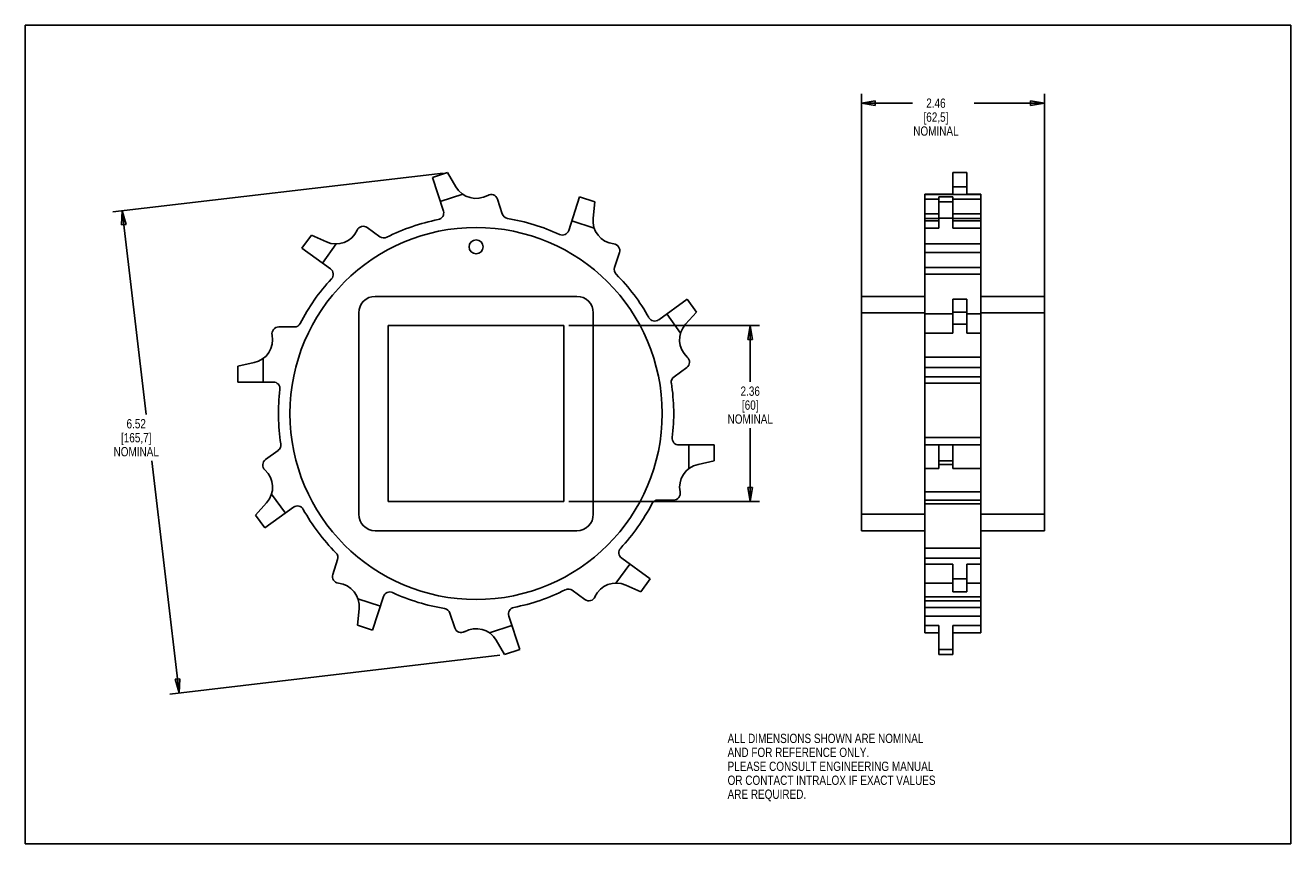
# Model space of a CAD drawing. Header units: inches. Extents: x 0 to 17, y 0 to 11.
import ezdxf

# ---------------------------------------------------------------- set-up
doc = ezdxf.new("R2010")
doc.units = ezdxf.units.IN
doc.header["$LTSCALE"] = 0.935
doc.header["$MEASUREMENT"] = 0
doc.layers.get('0').update_dxf_attribs({"linetype": 'CONTINUOUS'})
doc.layers.add('ALL_FEATURES', color=7, linetype='CONTINUOUS')
doc.styles.get("Standard").update_dxf_attribs({"font": 'txt', "width": 0.8})
doc.dimstyles.new('DIMSTYLE_1', dxfattribs={"dimtxt": 0.125, "dimasz": 0.1875, "dimexe": 0.18, "dimexo": 0.0625, "dimgap": 0.09, "dimtad": 0, "dimtih": 1, "dimtoh": 1, "dimzin": 4, "dimdsep": 46, "dimtxsty": 'STANDARD', "dimblk": 'CLOSED', "dimblk1": 'CLOSED', "dimblk2": 'CLOSED', "dimcen": 0.09, "dimadec": 0, "dimazin": 0, "dimtp": 0.01, "dimtm": 0.01, "dimtfac": 1, "dimtofl": 0, "dimtmove": 0, "dimatfit": 3, "dimldrblk": 'CLOSED', "dimfxl": 1, "dimtolj": 1, "dimtzin": 4, "dimarcsym": 0})

# ---------------------------------------------------------------- blocks, each defined once
blk = doc.blocks.new('_CLOSED')
at = {"color": 0, "linetype": 'BYBLOCK'}
for p, q in [((0, 0), (-1, 0.167)), ((-1, 0.167), (-1, -0.167)), ((-1, -0.167), (0, 0)), ((-1, 0), (0, 0))]:
    blk.add_line(p, q, dxfattribs=at)
blk = doc.blocks.new('*D0')
at = {"color": 3, "linetype": 'CONTINUOUS'}
for p, q in [((7.3, 6.963), (9.864, 6.963)), ((9.739, 6.963), (9.739, 6.208)), ((9.739, 4.601), (9.739, 5.583)), ((7.3, 4.601), (9.864, 4.601))]:
    blk.add_line(p, q, dxfattribs=at)
at = {"color": 3, "linetype": 'CONTINUOUS', "xscale": 0.1875, "yscale": 0.1875, "zscale": 0.1875}
for p, rotation in [((9.739, 6.963), 90), ((9.739, 4.601), 270)]:
    blk.add_blockref('_CLOSED', p, dxfattribs=dict(at, rotation=rotation))
at = {"color": 3, "linetype": 'CONTINUOUS', "insert": (9.739, 6.145), "char_height": 0.125, "width": 0.7, "attachment_point": 2, "line_spacing_factor": 0.9}
blk.add_mtext('2.36\\P[60]\\PNOMINAL', dxfattribs=at)
blk = doc.blocks.new('*D1')
at = {"color": 3, "linetype": 'CONTINUOUS'}
for p, q in [((5.612, 9.014), (1.178, 8.491)), ((1.302, 8.506), (1.625, 5.77)), ((2.067, 2.027), (1.699, 5.145)), ((6.376, 2.535), (1.942, 2.012))]:
    blk.add_line(p, q, dxfattribs=at)
at = {"color": 3, "linetype": 'CONTINUOUS', "xscale": 0.1875, "yscale": 0.1875, "zscale": 0.1875}
for p, rotation in [((1.302, 8.506), 96.7259379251), ((2.067, 2.027), 276.7259379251)]:
    blk.add_blockref('_CLOSED', p, dxfattribs=dict(at, rotation=rotation))
at = {"color": 3, "linetype": 'CONTINUOUS', "insert": (1.49, 5.707), "char_height": 0.125, "width": 0.7, "attachment_point": 2, "line_spacing_factor": 0.9}
blk.add_mtext('6.52\\P[165,7]\\PNOMINAL', dxfattribs=at)
blk = doc.blocks.new('*D2')
at = {"color": 3, "linetype": 'CONTINUOUS'}
for p, q in [((11.232, 7.199), (11.232, 10.078)), ((13.692, 7.199), (13.692, 10.078)), ((11.232, 9.953), (11.921, 9.953)), ((13.692, 9.953), (12.746, 9.953))]:
    blk.add_line(p, q, dxfattribs=at)
at = {"color": 3, "linetype": 'CONTINUOUS', "xscale": 0.1875, "yscale": 0.1875, "zscale": 0.1875, "rotation": 180}
blk.add_blockref('_CLOSED', (11.232, 9.953), dxfattribs=at)
at = {"color": 3, "linetype": 'CONTINUOUS', "xscale": 0.1875, "yscale": 0.1875, "zscale": 0.1875}
blk.add_blockref('_CLOSED', (13.692, 9.953), dxfattribs=at)
at = {"color": 3, "linetype": 'CONTINUOUS', "insert": (12.234, 10.016), "char_height": 0.125, "width": 0.7, "attachment_point": 2, "line_spacing_factor": 0.9}
blk.add_mtext('2.46\\P[62,5]\\PNOMINAL', dxfattribs=at)

msp = doc.modelspace()

# ---------------------------------------------------------------- linework, layer by layer
at = {"color": 7, "linetype": 'CONTINUOUS'}
for p, q in [((0, 0), (0, 11)), ((0, 11), (17, 11)), ((17, 0), (17, 11)), ((5.674, 9.021), (5.47, 8.955)), ((5.785, 8.829), (5.674, 9.021)), ((12.462, 8.73), (12.462, 9.021)), ((12.649, 9.021), (12.462, 9.021)), ((12.649, 8.73), (12.649, 9.021)), ((5.47, 8.955), (5.617, 8.504)), ((5.575, 8.632), (5.876, 8.73)), ((7.3, 8.242), (7.447, 8.694)), ((7.651, 8.627), (7.447, 8.694)), ((12.087, 2.834), (12.087, 8.73)), ((12.462, 8.73), (12.087, 8.73)), ((12.087, 8.726), (12.837, 8.726)), ((12.275, 8.272), (12.275, 8.694)), ((12.275, 8.694), (12.462, 8.694)), ((12.649, 8.829), (12.462, 8.829)), ((12.462, 8.272), (12.462, 8.694)), ((12.837, 8.73), (12.649, 8.73)), ((12.837, 2.834), (12.837, 8.73)), ((6.407, 8.464), (6.342, 8.664)), ((7.628, 8.407), (7.651, 8.627)), ((12.087, 8.664), (12.275, 8.664)), ((12.275, 8.627), (12.462, 8.627)), ((12.462, 8.664), (12.837, 8.664)), ((7.342, 8.37), (7.643, 8.272)), ((12.275, 8.464), (12.087, 8.464)), ((12.275, 8.403), (12.087, 8.403)), ((12.087, 8.37), (12.275, 8.37)), ((12.275, 8.407), (12.462, 8.407)), ((12.837, 8.464), (12.462, 8.464)), ((12.837, 8.403), (12.462, 8.403)), ((12.837, 8.37), (12.462, 8.37)), ((3.843, 8.178), (3.717, 8.004)), ((4.046, 8.088), (3.843, 8.178)), ((4.764, 8.158), (4.594, 8.282)), ((12.087, 8.272), (12.275, 8.272)), ((12.462, 8.272), (12.837, 8.272)), ((4.101, 7.726), (3.717, 8.004)), ((3.992, 7.805), (4.178, 8.061)), ((12.837, 8.063), (12.087, 8.063)), ((7.917, 7.745), (7.982, 7.945)), ((12.837, 7.945), (12.087, 7.945)), ((12.087, 7.745), (12.837, 7.745)), ((12.087, 7.654), (12.837, 7.654)), ((7.411, 7.357), (4.701, 7.357)), ((8.893, 7.32), (8.509, 7.041)), ((9.019, 7.146), (8.893, 7.32)), ((11.232, 4.207), (11.232, 7.357)), ((11.232, 7.357), (12.087, 7.357)), ((12.462, 6.864), (12.462, 7.32)), ((12.649, 7.32), (12.462, 7.32)), ((12.649, 6.864), (12.649, 7.32)), ((12.837, 7.357), (13.692, 7.357)), ((13.692, 4.207), (13.692, 7.357)), ((8.871, 6.981), (9.019, 7.146)), ((12.649, 7.146), (12.462, 7.146)), ((4.481, 7.137), (4.481, 4.427)), ((7.631, 4.427), (7.631, 7.137)), ((8.618, 7.12), (8.804, 6.864)), ((11.232, 7.137), (12.087, 7.137)), ((12.087, 7.12), (12.462, 7.12)), ((12.649, 6.981), (12.462, 6.981)), ((12.837, 7.12), (12.649, 7.12)), ((12.837, 7.137), (13.692, 7.137)), ((3.614, 6.945), (3.404, 6.945)), ((12.462, 6.864), (12.087, 6.864)), ((12.837, 6.864), (12.649, 6.864)), ((3.074, 6.466), (2.857, 6.42)), ((3.197, 6.205), (3.197, 6.522)), ((12.087, 6.54), (12.837, 6.54)), ((2.857, 6.42), (2.857, 6.205)), ((8.715, 6.277), (8.886, 6.4)), ((12.087, 6.4), (12.837, 6.4)), ((2.857, 6.205), (3.332, 6.205)), ((12.837, 6.277), (12.087, 6.277)), ((12.837, 6.19), (12.087, 6.19)), ((12.837, 5.46), (12.087, 5.46)), ((3.397, 5.287), (3.227, 5.164)), ((8.781, 5.359), (9.255, 5.359)), ((8.915, 5.359), (8.915, 5.042)), ((9.255, 5.144), (9.255, 5.359)), ((12.087, 5.359), (12.837, 5.359)), ((12.275, 5.042), (12.275, 5.359)), ((12.462, 5.042), (12.462, 5.359)), ((9.038, 5.098), (9.255, 5.144)), ((12.275, 5.144), (12.462, 5.144)), ((12.087, 5.042), (12.275, 5.042)), ((12.275, 5.098), (12.462, 5.098)), ((12.462, 5.042), (12.837, 5.042)), ((3.495, 4.444), (3.308, 4.7)), ((8.498, 4.619), (8.709, 4.619)), ((12.837, 4.728), (12.087, 4.728)), ((12.837, 4.619), (12.087, 4.619)), ((3.242, 4.582), (3.093, 4.418)), ((3.22, 4.244), (3.603, 4.523)), ((11.232, 4.427), (12.087, 4.427)), ((12.087, 4.57), (12.837, 4.57)), ((12.837, 4.427), (13.692, 4.427)), ((3.093, 4.418), (3.22, 4.244)), ((4.701, 4.207), (7.411, 4.207)), ((11.232, 4.207), (12.087, 4.207)), ((12.837, 4.207), (13.692, 4.207)), ((12.087, 3.972), (12.837, 3.972)), ((4.196, 3.819), (4.131, 3.619)), ((8.12, 3.759), (7.934, 3.503)), ((8.396, 3.559), (8.012, 3.838)), ((12.087, 3.838), (12.837, 3.838)), ((12.087, 3.759), (12.462, 3.759)), ((12.462, 3.386), (12.462, 3.759)), ((12.837, 3.759), (12.649, 3.759)), ((12.649, 3.386), (12.649, 3.759)), ((7.348, 3.406), (7.519, 3.282)), ((8.067, 3.476), (8.269, 3.386)), ((8.269, 3.386), (8.396, 3.559)), ((12.462, 3.503), (12.087, 3.503)), ((12.649, 3.559), (12.462, 3.559)), ((12.837, 3.503), (12.649, 3.503)), ((4.77, 3.194), (4.469, 3.292)), ((4.665, 2.87), (4.812, 3.322)), ((12.087, 3.318), (12.837, 3.318)), ((12.087, 3.265), (12.837, 3.265)), ((12.649, 3.386), (12.462, 3.386)), ((4.484, 3.157), (4.461, 2.937)), ((5.705, 3.1), (5.77, 2.9)), ((6.642, 2.609), (6.496, 3.06)), ((12.837, 3.176), (12.087, 3.176)), ((12.837, 3.06), (12.087, 3.06)), ((4.461, 2.937), (4.665, 2.87)), ((6.537, 2.932), (6.236, 2.834)), ((12.087, 2.932), (12.275, 2.932)), ((12.275, 2.543), (12.275, 2.932)), ((12.837, 2.932), (12.462, 2.932)), ((12.462, 2.543), (12.462, 2.932)), ((6.327, 2.735), (6.438, 2.543)), ((12.087, 2.834), (12.275, 2.834)), ((12.462, 2.834), (12.837, 2.834)), ((6.438, 2.543), (6.642, 2.609)), ((12.275, 2.609), (12.462, 2.609)), ((12.275, 2.543), (12.462, 2.543)), ((0, 0), (17, 0))]:
    msp.add_line(p, q, dxfattribs=at)
msp.add_circle((6.056, 5.782), 2.5, dxfattribs=at)
for centre, radius, start, end in [((6.056, 8.986), 0.313, 210, 299.8585), ((6.257, 8.636), 0.09, 18, 119.8585), ((5.531, 8.476), 0.09, 281.0316, 18), ((6.056, 5.782), 2.655, 101.0315, 116.8419), ((6.493, 8.492), 0.09, 198, 260.8419), ((6.056, 5.782), 2.655, 65.0315, 80.8419), ((7.939, 8.374), 0.313, 174, 263.8585), ((4.173, 8.374), 0.313, 246, 335.8585), ((4.541, 8.209), 0.09, 54, 155.8585), ((7.215, 8.27), 0.09, 245.0315, 342), ((4.817, 8.231), 0.09, 234, 296.8419), ((7.896, 7.973), 0.09, 342, 83.8585), ((4.048, 7.653), 0.09, 317.0315, 54), ((8.002, 7.717), 0.09, 162, 224.8419), ((6.056, 5.782), 2.655, 29.0315, 44.8419), ((6.056, 5.782), 2.655, 137.0315, 152.8419), ((4.701, 7.137), 0.22, 90, 180), ((7.411, 7.137), 0.22, 0, 90), ((3.614, 7.035), 0.09, 270, 332.8419), ((8.456, 7.114), 0.09, 209.0316, 306), ((9.103, 6.772), 0.313, 138, 227.8585), ((3.009, 6.772), 0.313, 282, 11.8585), ((3.404, 6.855), 0.09, 90, 191.8585), ((8.833, 6.473), 0.09, 306, 47.8585), ((3.332, 6.115), 0.09, 353.0316, 90), ((8.768, 6.204), 0.09, 126, 188.8419), ((6.056, 5.782), 2.655, 353.0315, 8.8419), ((6.056, 5.782), 2.655, 173.0315, 188.8419), ((8.781, 5.449), 0.09, 173.0315, 270), ((3.344, 5.36), 0.09, 306, 8.8419), ((3.28, 5.091), 0.09, 126, 227.8585), ((3.009, 4.792), 0.313, 318, 47.8585), ((9.103, 4.792), 0.313, 102, 191.8585), ((8.498, 4.529), 0.09, 90, 152.8419), ((8.709, 4.709), 0.09, 270, 11.8585), ((3.656, 4.45), 0.09, 29.0315, 126), ((6.056, 5.782), 2.655, 209.0315, 224.8419), ((4.701, 4.427), 0.22, 180, 270), ((7.411, 4.427), 0.22, 270, 360), ((6.056, 5.782), 2.655, 317.0315, 332.8419), ((8.065, 3.911), 0.09, 137.0316, 234), ((4.11, 3.846), 0.09, 342, 44.8419), ((4.216, 3.591), 0.09, 162, 263.8585), ((4.173, 3.19), 0.313, 354, 83.8585), ((6.056, 5.782), 2.655, 281.0315, 296.8419), ((7.296, 3.333), 0.09, 54, 116.8419), ((7.939, 3.19), 0.313, 66, 155.8585), ((4.898, 3.294), 0.09, 65.0316, 162), ((6.056, 5.782), 2.655, 245.0315, 260.8419), ((7.572, 3.355), 0.09, 234, 335.8585), ((5.619, 3.072), 0.09, 18, 80.8419), ((6.581, 3.088), 0.09, 101.0315, 198), ((5.856, 2.928), 0.09, 198, 299.8585), ((6.056, 2.578), 0.313, 30, 119.8585)]:
    msp.add_arc(centre, radius, start, end, dxfattribs=at)
at = {"layer": 'ALL_FEATURES', "color": 7, "linetype": 'CONTINUOUS'}
for p, q in [((4.875, 6.963), (4.875, 4.601)), ((7.237, 6.963), (4.875, 6.963)), ((7.237, 4.601), (7.237, 6.963)), ((4.875, 4.601), (7.237, 4.601))]:
    msp.add_line(p, q, dxfattribs=at)
msp.add_circle((6.056, 8.022), 0.0938, dxfattribs=at)

# ---------------------------------------------------------------- texts
at = {"color": 3, "linetype": 'CONTINUOUS', "insert": (9.435, 1.478), "char_height": 0.125, "width": 3.5, "attachment_point": 1, "line_spacing_factor": 0.9}
msp.add_mtext('ALL DIMENSIONS SHOWN ARE NOMINAL\\PAND FOR REFERENCE ONLY.\\PPLEASE CONSULT ENGINEERING MANUAL\\POR CONTACT INTRALOX IF EXACT VALUES\\PARE REQUIRED. ', dxfattribs=at)

# ---------------------------------------------------------------- dimensions: what is measured, and where the dimension line sits
at = {"color": 3, "linetype": 'CONTINUOUS'}
dim = msp.add_linear_dim(base=(13.692, 9.953), p1=(11.232, 7.199), p2=(13.692, 7.199), text='<>\\PNOMINAL', dimstyle='DIMSTYLE_1', dxfattribs=at)
dim.commit()
dim.dimension.update_dxf_attribs({"geometry": '*D2', "text_midpoint": (12.109, 9.766), "dimtype": 160})
for base, p1, p2, angle, picture, middle in [((1.302, 8.506), (6.376, 2.535), (5.612, 9.014), 96.7259, '*D1', (1.44, 5.457)), ((9.739, 4.601), (7.3, 6.963), (7.3, 4.601), 270, '*D0', (9.464, 5.895))]:
    dim = msp.add_linear_dim(base=base, p1=p1, p2=p2, angle=angle, text='<>\\PNOMINAL', dimstyle='DIMSTYLE_1', dxfattribs=at)
    dim.commit()
    dim.dimension.update_dxf_attribs({"geometry": picture, "text_midpoint": middle, "dimtype": 160})

doc.saveas('drawing.dxf')
